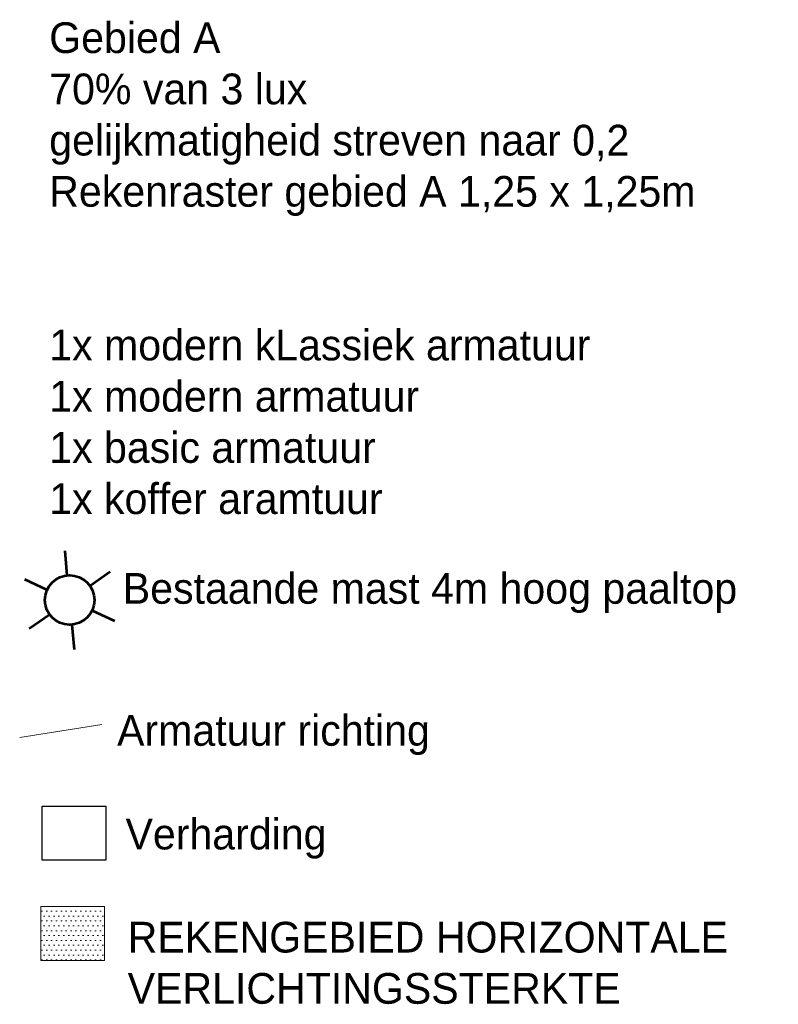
# Model space of a CAD drawing. Extents: x 238870 to 239559, y 526978 to 527533.
# Tile 6 of 6: x 239312 to 239559, y 527204 to 527524. Entities that reach past the tile are written whole.
import ezdxf

# ---------------------------------------------------------------- set-up
doc = ezdxf.new("R2010")
doc.units = 0
for name, color, linetype, lineweight in [('0 NLI kader - tekst', 7, 'Continuous', 20), ('Level 4', 7, 'Continuous', 0), ('Maatvoering', 7, 'Continuous', 0)]:
    doc.layers.add(name, color=color, linetype=linetype, lineweight=lineweight)
doc.layers.add('8', color=6, linetype='Continuous')

# ---------------------------------------------------------------- blocks, each defined once
blk = doc.blocks.new('Q21_62')
at = {"layer": 'Level 4', "color": 1, "linetype": 'Continuous', "lineweight": 53, "ltscale": 2}
for p, q in [((0, 0.251), (0, 0.501)), ((-0.433, 0.251), (-0.216, 0.125)), ((0.217, 0.125), (0.433, 0.251)), ((-0.433, -0.249), (-0.216, -0.125)), ((0.217, -0.125), (0.433, -0.249)), ((0, -0.249), (0, -0.499))]:
    blk.add_line(p, q, dxfattribs=at)
blk.add_circle((0.000167, 0.0005), 0.25, dxfattribs=at)

msp = doc.modelspace()

# ---------------------------------------------------------------- hatches: boundary and pattern name
at = {"layer": 'Maatvoering'}
h = msp.add_hatch(dxfattribs=at)
h.set_pattern_fill('DOTS', color=256)
h.set_pattern_definition([(0, (0, -35.1046), (0.79375, 1.5875), [0, -1.5875])])
h.paths.add_polyline_path([(239318.516, 527217.927), (239339.243, 527217.927), (239339.243, 527235.501), (239318.516, 527235.501)])

# ---------------------------------------------------------------- linework, layer by layer
at = {"layer": '8'}
msp.add_lwpolyline([(239318.904, 527268.135), (239339.631, 527268.135), (239339.631, 527250.561), (239318.904, 527250.561)], close=True, dxfattribs=at)
at = {"layer": 'Level 4', "color": 1}
msp.add_line((239311.586, 527290.447), (239338.343, 527294.671), dxfattribs=at)
at = {"layer": 'Level 4'}
msp.add_lwpolyline([(239318.516, 527235.501), (239339.243, 527235.501), (239339.243, 527217.927), (239318.516, 527217.927)], close=True, dxfattribs=at)

# ---------------------------------------------------------------- block references
at = {"layer": 'Level 4', "color": 1, "linetype": 'Continuous', "lineweight": 53, "ltscale": 2, "xscale": 32.23772974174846, "yscale": 32.23772974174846, "zscale": 32.23772974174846, "rotation": 5.253619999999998}
msp.add_blockref('Q21_62', (239327.833, 527335.198), dxfattribs=at)

# ---------------------------------------------------------------- texts
at = {"layer": '0 NLI kader - tekst', "char_height": 10, "attachment_point": 1}
for s, width, insert in [('Gebied A\\P70% van 3 lux\\Pgelijkmatigheid streven naar 0,2\\PRekenraster gebied A 1,25 x 1,25m \\P\\P\\P1x modern kLassiek armatuur\\P1x modern armatuur\\P1x basic armatuur\\P1x koffer aramtuur ', 335.04998, (239321.203, 527523.236)), ('Bestaande mast 4m hoog paaltop', 253.41227, (239345.147, 527344.015)), ('Armatuur richting', 253.41227, (239343.292, 527297.799)), ('Verharding', 253.41227, (239346.036, 527264.06)), ('REKENGEBIED HORIZONTALE VERLICHTINGSSTERKTE', 253.41227, (239346.729, 527230.505))]:
    msp.add_mtext_dynamic_manual_height_columns(s, width=width, gutter_width=12.5, heights=[0], dxfattribs=dict(at, insert=insert))

doc.saveas('drawing.dxf')
